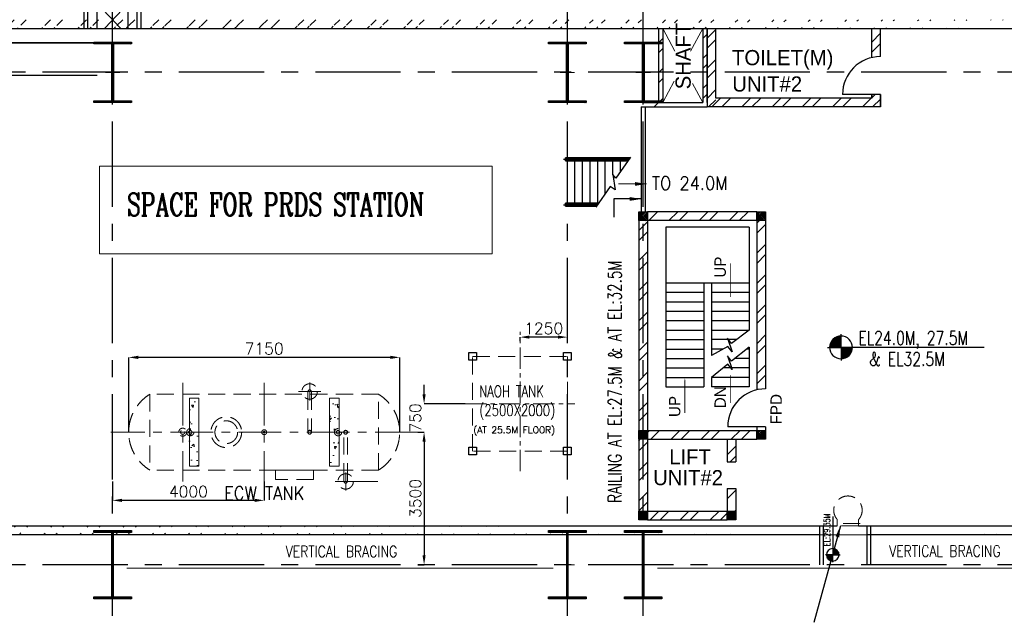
# Model space of a CAD drawing. Header units: inches. Extents: x 0 to 1544102, y -512776 to 23144100.
# Tile 50 of 256: x 135145 to 161124, y -194127 to -178191. Entities that reach past the tile are written whole.
import ezdxf

# ---------------------------------------------------------------- set-up
doc = ezdxf.new("R2010")
doc.units = ezdxf.units.IN
doc.header["$LTSCALE"] = 1800
doc.header["$MEASUREMENT"] = 0
for name, pattern in [('CENTER', [2, 1.25, -0.25, 0.25, -0.25]), ('HIDDEN', [0.375, 0.25, -0.125]), ('HIDDEN2', [0.1875, 0.125, -0.0625])]:
    doc.linetypes.add(name, pattern=pattern)
doc.layers.get('0').update_dxf_attribs({"color": 253, "lineweight": 9})
for name, color, linetype in [('BRACING', 1, 'HIDDEN'), ('COL', 1, 'Continuous'), ('DIM', 4, 'Continuous'), ('GRID', 251, 'CENTER'), ('STAIR', 2, 'Continuous'), ('STEEL', 231, 'Continuous'), ('TEXT', 3, 'Continuous'), ('WALL', 6, 'Continuous')]:
    doc.layers.add(name, color=color, linetype=linetype)
for name, color, linetype, lineweight in [('CEN', 2, 'CENTER', 15), ('CONCRETE', 145, 'Continuous', 15), ('EQUIP', 8, 'HIDDEN', 9)]:
    doc.layers.add(name, color=color, linetype=linetype, lineweight=lineweight)
doc.styles.add('HTX11', font='O8111901')
doc.styles.add('ROMANC', font='ROMANC.SHX')
doc.styles.add('ROMANS', font='romans.shx')
doc.styles.add('ROMANT', font='romant')
doc.styles.get("Standard").update_dxf_attribs({"font": 'arial.ttf'})
doc.dimstyles.new('STANDARD1', dxfattribs={"dimtxt": 300, "dimasz": 250, "dimexe": 0, "dimexo": 0, "dimgap": 80, "dimtad": 1, "dimdec": 0, "dimzin": 0, "dimdsep": 46, "dimtxsty": 'ROMANS', "dimcen": 0, "dimclrd": 4, "dimclre": 4, "dimclrt": 7, "dimadec": 0, "dimazin": 0, "dimtfac": 0.09, "dimtdec": 0, "dimtix": 1, "dimtofl": 0, "dimtmove": 0, "dimatfit": 3, "dimfxl": 1, "dimtolj": 1, "dimtzin": 0, "dimarcsym": 0})
doc.dimstyles.new('USER175', dxfattribs={"dimscale": 175, "dimtxt": 2, "dimasz": 1.75, "dimexe": 0, "dimexo": 0, "dimgap": 0.5, "dimtad": 1, "dimdec": 0, "dimzin": 0, "dimdsep": 46, "dimtxsty": 'ROMANS', "dimcen": 0, "dimclrd": 4, "dimclre": 4, "dimclrt": 4, "dimadec": 0, "dimazin": 0, "dimtfac": 0.09, "dimtdec": 0, "dimtix": 1, "dimtofl": 0, "dimtmove": 0, "dimatfit": 3, "dimfxl": 1, "dimtolj": 1, "dimtzin": 0, "dimarcsym": 0})
pattern_1 = [(45, (-320647.8, -240592.44), (-477.2971, 477.2971), []), (45, (-320329.6, -240592.44), (-477.2971, 477.2971), [])]
pattern_2 = [(45, (-239556.06, -277608.7), (-397.7476, 397.7476), []), (45, (-239290.9, -277608.7), (-397.7476, 397.7476), [])]
pattern_3 = [(45, (-240826.06, -278528.7), (-397.7476, 397.7476), []), (45, (-240560.9, -278528.7), (-397.7476, 397.7476), [])]

# ---------------------------------------------------------------- blocks, each defined once
blk = doc.blocks.new('C-ROW COLUMN')
at = {"layer": 'COL'}
h = blk.add_hatch(dxfattribs=at)
h.set_pattern_fill('ANSI31', color=256, scale=200, style=0)
h.set_pattern_definition([(45, (-1315.907, -6.545), (-17.6776695, 17.6776695), [])])
h.paths.add_polyline_path([(77950, 120865), (76960, 120865), (76960, 120820), (77950, 120820)])
h.paths.add_polyline_path([(77478, 120820), (77433, 120820), (77433, 119310), (77478, 119310)])
h.paths.add_polyline_path([(77950, 119310), (76960, 119310), (76960, 119265), (77950, 119265)])
at = {"layer": 'CEN'}
for p, q in [((77455, 119265), (77455, 120865)), ((77264, 120065), (77647, 120065))]:
    blk.add_line(p, q, dxfattribs=at)
at = {"layer": 'COL'}
for points in [[(76960, 120865), (77950, 120865), (77950, 120820), (76960, 120820)], [(77433, 120820), (77478, 120820), (77478, 119310), (77433, 119310)], [(76960, 119310), (77950, 119310), (77950, 119265), (76960, 119265)]]:
    blk.add_lwpolyline(points, close=True, dxfattribs=at)
blk = doc.blocks.new('B-ROW COLUMN')
at = {"layer": 'COL'}
h = blk.add_hatch(dxfattribs=at)
h.set_pattern_fill('ANSI31', color=256, scale=200, style=0)
h.set_pattern_definition([(45, (155648.048, 63141.767), (-17.67767, 17.67767), [])])
h.paths.add_polyline_path([(171095, 85178), (172085, 85178), (172085, 85128), (171095, 85128)])
h.paths.add_polyline_path([(171574, 86878), (171606, 86878), (171606, 85178), (171574, 85178)])
h.paths.add_polyline_path([(171095, 86928), (172085, 86928), (172085, 86878), (171095, 86878)])
blk.add_line((171590, 85128), (171590, 86928))
at = {"layer": 'CEN'}
for p, q in [((171590, 85128), (171590, 86928)), ((171399, 86028), (171782, 86028))]:
    blk.add_line(p, q, dxfattribs=at)
at = {"layer": 'COL'}
for points in [[(171095, 86928), (172085, 86928), (172085, 86878), (171095, 86878)], [(171574, 86878), (171606, 86878), (171606, 85178), (171574, 85178)], [(171095, 85178), (172085, 85178), (172085, 85128), (171095, 85128)]]:
    blk.add_lwpolyline(points, close=True, dxfattribs=at)
blk = doc.blocks.new('*D27')
at = {"layer": 'DIM', "color": 4, "lineweight": -2, "transparency": 16777216}
for p, q in [((-400, 6532), (-400, 6632)), ((850, 6632), (-150, 6632)), ((1100, 6532), (1100, 6632))]:
    blk.add_line(p, q, dxfattribs=at)
at = {"layer": 'DIM', "color": 4, "transparency": 16777216}
for points in [[(-150, 6674), (-150, 6590), (-400, 6632)], [(850, 6674), (850, 6590), (1100, 6632)]]:
    blk.add_solid(points, dxfattribs=at)
at = {"layer": 'DIM', "color": 4, "transparency": 16777216, "insert": (350, 6862), "char_height": 300, "attachment_point": 5, "style": 'ROMANS'}
blk.add_mtext('\\A1;1500', dxfattribs=at)
blk = doc.blocks.new('ECW TANK')
at = {"layer": 'CONCRETE'}
h = blk.add_hatch(dxfattribs=at)
h.set_pattern_fill('AR-CONC', color=256, scale=100, angle=180, style=0)
h.set_pattern_definition([(310, (-124302.47, 40893.3), (717.2602, 62.7521), [75, -825]), (5, (-124302.5, 40893.3), (-138.7513, -752.192), [60, -660]), (259.5486, (-124242.7, 40898.5), (578.5094, -689.4395), [63.74, -701.142]), (313.8158, (-124302.5, 40693.3), (1067.241, 165.519), [112.5, -1237.5]), (263.3644, (-124213.5, 40707.1), (934.663, -974.118), [95.61, -1051.713]), (8.8158, (-124302.5, 40693.3), (934.662, -974.119), [90, -990]), (339, (-124202.47, 40743.3), (596.907, 402.619), [75, -825]), (34, (-124202.5, 40743.3), (243.3153, -725.15), [60, -660]), (288.5486, (-124152.7, 40776.85), (840.2226, -322.5305), [63.74, -701.142]), (322.5, (-124302.47, 40893.3), (12.15986, -332.89385), [0, -652, 0, -670, 0, -662.5]), (352.5, (-124302.47, 40893.3), (263.0695, -394.4117), [0, -382, 0, -637, 0, -252.5]), (32.5, (-124525.47, 40893.3), (533.82244, 22.55487), [0, -250, 0, -780, 0, -1035]), (42.5, (-124625.47, 40893.3), (583.1862, -100.105), [0, -325, 0, -518, 0, -735])])
h.paths.add_polyline_path([(-1725, -900), (-1975, -900), (-1975, 900), (-1725, 900)])
h = blk.add_hatch(dxfattribs=at)
h.set_pattern_fill('AR-CONC', color=256, scale=100, angle=180, style=0)
h.set_pattern_definition([(230, (124302.47, 40893.3), (-717.2602, 62.7521), [75, -825]), (175, (124302.5, 40893.3), (138.7513, -752.192), [60, -660]), (280.4514, (124242.7, 40898.5), (-578.5094, -689.4395), [63.74, -701.142]), (226.1842, (124302.5, 40693.3), (-1067.241, 165.519), [112.5, -1237.5]), (276.6356, (124213.5, 40707.1), (-934.663, -974.118), [95.61, -1051.713]), (171.1842, (124302.5, 40693.3), (-934.662, -974.119), [90, -990]), (201, (124202.47, 40743.3), (-596.907, 402.619), [75, -825]), (146, (124202.5, 40743.3), (-243.3153, -725.15), [60, -660]), (251.4514, (124152.7, 40776.85), (-840.2226, -322.5305), [63.74, -701.142]), (217.5, (124302.47, 40893.3), (-12.15986, -332.89385), [0, -652, 0, -670, 0, -662.5]), (187.5, (124302.47, 40893.3), (-263.0695, -394.4117), [0, -382, 0, -637, 0, -252.5]), (147.5, (124525.47, 40893.3), (-533.82244, 22.55487), [0, -250, 0, -780, 0, -1035]), (137.5, (124625.47, 40893.3), (-583.1862, -100.105), [0, -325, 0, -518, 0, -735])])
h.paths.add_polyline_path([(1725, -900), (1975, -900), (1975, 900), (1725, 900)])
at = {"layer": 'CEN', "ltscale": 0.5}
for p, q in [((-2150, 1300), (-2150, -1300)), ((0, 1300), (0, -1300)), ((1200, 837), (1200, 1313)), ((902, 1075), (1498, 1075)), ((4050, 0), (-4050, 0)), ((2150, -1538), (2150, -1062)), ((1871, -1300), (3049, -1300))]:
    blk.add_line(p, q, dxfattribs=at)
at = {"layer": 'CONCRETE'}
for points in [[(-1975, 900), (-1725, 900), (-1725, -900), (-1975, -900)], [(1975, 900), (1725, 900), (1725, -900), (1975, -900)]]:
    blk.add_lwpolyline(points, close=True, dxfattribs=at)
at = {"layer": 'EQUIP'}
for p, q in [((1150, 1039), (1154, 1073)), ((1154, 1073), (1165, 1103)), ((1165, 1103), (1179, 1120)), ((1179, 1120), (1181, 1122)), ((1181, 1122), (1200, 1131)), ((1200, 1131), (1219, 1122)), ((1219, 1122), (1221, 1120)), ((1221, 1120), (1235, 1103)), ((1235, 1103), (1246, 1073)), ((1246, 1073), (1250, 1039)), ((3019, 1000), (-3019, 1000)), ((-3019, 1000), (-3019, -1000)), ((1150, 1039), (1150, -1)), ((1250, 1039), (1250, -1)), ((3019, -1000), (3019, 1000)), ((1151, 11), (1150, 4)), ((1150, 4), (1150, -4)), ((1154, 19), (1151, 11)), ((1157, 25), (1154, 19)), ((1162, 32), (1157, 25)), ((1167, 37), (1162, 32)), ((1174, 42), (1167, 37)), ((1181, 46), (1174, 42)), ((1189, 48), (1181, 46)), ((1196, 49), (1189, 48)), ((1204, 49), (1196, 49)), ((1212, 48), (1204, 49)), ((1219, 46), (1212, 48)), ((1226, 42), (1219, 46)), ((1232, 38), (1226, 42)), ((1238, 32), (1232, 38)), ((1243, 26), (1238, 32)), ((1246, 19), (1243, 26)), ((1249, 11), (1246, 19)), ((1250, 3), (1249, 11)), ((1250, -5), (1250, 3)), ((2101, 11), (2100, 3)), ((2100, 3), (2100, -5)), ((2104, 18), (2101, 11)), ((2107, 25), (2104, 18)), ((2112, 31), (2107, 25)), ((2117, 36), (2112, 31)), ((2124, 41), (2117, 36)), ((2131, 45), (2124, 41)), ((2138, 47), (2131, 45)), ((2146, 49), (2138, 47)), ((2154, 48), (2146, 49)), ((2162, 47), (2154, 48)), ((2169, 45), (2162, 47)), ((2176, 41), (2169, 45)), ((2182, 37), (2176, 41)), ((2188, 31), (2182, 37)), ((2193, 25), (2188, 31)), ((2196, 18), (2193, 25)), ((2199, 10), (2196, 18)), ((2200, 2), (2199, 10)), ((2200, -6), (2200, 2)), ((1150, -4), (1151, -12)), ((1151, -12), (1154, -20)), ((1154, -20), (1157, -27)), ((1157, -27), (1162, -33)), ((1162, -33), (1168, -39)), ((1168, -39), (1174, -43)), ((1174, -43), (1181, -47)), ((1181, -47), (1188, -49)), ((1188, -49), (1196, -50)), ((1196, -50), (1204, -50)), ((1204, -50), (1212, -49)), ((1212, -49), (1219, -47)), ((1219, -47), (1226, -43)), ((1226, -43), (1233, -38)), ((1233, -38), (1238, -33)), ((1238, -33), (1243, -27)), ((1243, -27), (1246, -20)), ((1246, -20), (1249, -13)), ((1249, -13), (1250, -5)), ((2100, -1266), (2100, -1)), ((2100, -5), (2101, -13)), ((2101, -13), (2104, -20)), ((2104, -20), (2107, -28)), ((2107, -28), (2112, -34)), ((2112, -34), (2118, -40)), ((2118, -40), (2124, -44)), ((2124, -44), (2131, -48)), ((2131, -48), (2138, -50)), ((2138, -50), (2146, -51)), ((2146, -51), (2154, -51)), ((2154, -51), (2161, -50)), ((2161, -50), (2169, -48)), ((2169, -48), (2176, -44)), ((2176, -44), (2183, -39)), ((2183, -39), (2188, -34)), ((2188, -34), (2193, -27)), ((2193, -27), (2196, -20)), ((2196, -20), (2199, -13)), ((2199, -13), (2200, -6)), ((2200, -1266), (2200, -1)), ((3019, -1000), (-3019, -1000)), ((2104, -1300), (2100, -1266)), ((2200, -1266), (2196, -1300)), ((2115, -1329), (2104, -1300)), ((2129, -1347), (2115, -1329)), ((2131, -1349), (2129, -1347)), ((2150, -1358), (2131, -1349)), ((2169, -1349), (2150, -1358)), ((2171, -1347), (2169, -1349)), ((2185, -1329), (2171, -1347)), ((2196, -1300), (2185, -1329))]:
    blk.add_line(p, q, dxfattribs=at)
blk.add_lwpolyline([(300, -1250), (300, -1000), (1300, -1000), (1300, -1250)], close=True, dxfattribs=at)
for centre, radius in [((1200, 1075), 203), ((-1000, 0), 406), ((-1000, 0), 300), ((-1950, 0), 95), ((-1950, 0), 45), ((0, 0), 65), ((0, 0), 24), ((1950, 0), 95), ((1950, 0), 45), ((2150, -1300), 203)]:
    blk.add_circle(centre, radius, dxfattribs=at)
at = {"layer": 'EQUIP', "linetype": 'HIDDEN2'}
for radius in [105, 57]:
    blk.add_circle((-2150, 0), radius, dxfattribs=at)
at = {"layer": 'EQUIP'}
for centre, start, end in [((-2398, 0), 121.8519, 238.1481), ((2398, 0), 301.8519, 58.1481)]:
    blk.add_arc(centre, 1177, start, end, dxfattribs=at)
at = {"layer": 'TEXT', "style": 'ROMANT', "width": 0.9}
blk.add_text('ECW TANK', height=350, dxfattribs=at).set_placement((-1060, -1785))
blk = doc.blocks.new('*D296')
at = {"layer": 'DIM', "color": 4, "lineweight": -2, "transparency": 16777216}
for p, q in [((145646, -189081), (145815, -189081)), ((145815, -189331), (145815, -192331)), ((145646, -192581), (145815, -192581))]:
    blk.add_line(p, q, dxfattribs=at)
at = {"layer": 'DIM', "color": 4, "transparency": 16777216}
for points in [[(145773, -189331), (145856, -189331), (145815, -189081)], [(145773, -192331), (145856, -192331), (145815, -192581)]]:
    blk.add_solid(points, dxfattribs=at)
at = {"layer": 'DIM', "color": 7, "transparency": 16777216, "insert": (145585, -190831), "char_height": 300, "attachment_point": 5, "rotation": 90, "style": 'ROMANS'}
blk.add_mtext('\\A1;3500', dxfattribs=at)
blk = doc.blocks.new('*D297')
at = {"layer": 'DIM', "color": 4, "lineweight": -2, "transparency": 16777216}
for p, q in [((137596, -190381), (137596, -190881)), ((141596, -190381), (141596, -190881)), ((141346, -190881), (137846, -190881))]:
    blk.add_line(p, q, dxfattribs=at)
at = {"layer": 'DIM', "color": 4, "transparency": 16777216}
for points in [[(137846, -190839), (137846, -190923), (137596, -190881)], [(141346, -190839), (141346, -190923), (141596, -190881)]]:
    blk.add_solid(points, dxfattribs=at)
at = {"layer": 'DIM', "color": 7, "transparency": 16777216, "insert": (139596, -190651), "char_height": 300, "attachment_point": 5, "style": 'ROMANS'}
blk.add_mtext('\\A1;4000', dxfattribs=at)
blk = doc.blocks.new('*D298')
at = {"layer": 'DIM', "color": 4, "lineweight": -2, "transparency": 16777216}
for p, q in [((148346, -186681), (148346, -186572)), ((149346, -186572), (148596, -186572)), ((149596, -186681), (149596, -186572))]:
    blk.add_line(p, q, dxfattribs=at)
at = {"layer": 'DIM', "color": 4, "transparency": 16777216}
for points in [[(148596, -186530), (148596, -186613), (148346, -186572)], [(149346, -186530), (149346, -186613), (149596, -186572)]]:
    blk.add_solid(points, dxfattribs=at)
at = {"layer": 'DIM', "color": 7, "transparency": 16777216, "insert": (148971, -186342), "char_height": 300, "attachment_point": 5, "style": 'ROMANS'}
blk.add_mtext('\\A1;1250', dxfattribs=at)
blk = doc.blocks.new('*D508')
at = {"layer": 'DIM', "color": 4, "lineweight": -2, "transparency": 16777216}
for p, q in [((145815, -188081), (145815, -187831)), ((146896, -188331), (145815, -188331)), ((145646, -189081), (145815, -189081)), ((145815, -189331), (145815, -189581))]:
    blk.add_line(p, q, dxfattribs=at)
at = {"layer": 'DIM', "color": 4, "transparency": 16777216}
for points in [[(145773, -188081), (145856, -188081), (145815, -188331)], [(145773, -189331), (145856, -189331), (145815, -189081)]]:
    blk.add_solid(points, dxfattribs=at)
at = {"layer": 'DIM', "color": 7, "transparency": 16777216, "insert": (145585, -188706), "char_height": 300, "attachment_point": 5, "rotation": 90, "style": 'ROMANS'}
blk.add_mtext('\\A1;750', dxfattribs=at)
blk = doc.blocks.new('*D303')
at = {"layer": 'DIM', "color": 4, "lineweight": -2, "transparency": 16777216}
for p, q in [((138021, -189081), (138021, -187106)), ((144921, -187106), (138271, -187106)), ((145171, -189081), (145171, -187106))]:
    blk.add_line(p, q, dxfattribs=at)
at = {"layer": 'DIM', "color": 4, "transparency": 16777216}
for points in [[(138271, -187064), (138271, -187148), (138021, -187106)], [(144921, -187064), (144921, -187148), (145171, -187106)]]:
    blk.add_solid(points, dxfattribs=at)
at = {"layer": 'DIM', "color": 7, "transparency": 16777216, "insert": (141596, -186876), "char_height": 300, "attachment_point": 5, "style": 'ROMANS'}
blk.add_mtext('\\A1;7150', dxfattribs=at)
blk = doc.blocks.new('*X13')
at = {"color": 0}
for p, q in [((36154, 29375), (36330, 29375)), ((36183, 29400), (36330, 29400)), ((36226, 29425), (36330, 29425)), ((36080, 29200), (36330, 29200)), ((36081, 29225), (36330, 29225)), ((36085, 29250), (36330, 29250)), ((36092, 29275), (36330, 29275)), ((36102, 29300), (36330, 29300)), ((36115, 29325), (36330, 29325)), ((36132, 29350), (36330, 29350))]:
    blk.add_line(p, q, dxfattribs=at)
blk = doc.blocks.new('LL')
for p, q in [((-1136, 0), (-711, 0)), ((-711, 0), (-711, 423)), ((1493, 0), (-711, 0)), ((-711, 0), (-711, -418))]:
    blk.add_line(p, q)
for start, end in [(90, 180), (180, 270), (0, 90), (270, 0)]:
    blk.add_arc((-711, 0), 360, start, end)
at = {"xscale": 1.439999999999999, "yscale": 1.439999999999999, "zscale": 1.439999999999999}
blk.add_blockref('*X13', (-53026, -42044), dxfattribs=at)
at = {"xscale": 1.439999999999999, "yscale": 1.439999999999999, "zscale": 1.439999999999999, "rotation": 180}
blk.add_blockref('*X13', (51604, 42044), dxfattribs=at)
at = {"flags": 4}
blk.add_attdef('LEVEL', (-222, 154), '', height=432, dxfattribs=at)
blk = doc.blocks.new('STAIR FOR 24.0M FLOOR')
at = {"layer": 'STAIR'}
for p, q in [((-106, 612), (1626, 612)), ((-106, -588), (797, -588))]:
    blk.add_line(p, q, dxfattribs=at)
for points in [[(0, 573), (-50, 573), (-50, 648)], [(-50, 648), (0, 648)], [(-50, 648), (-50, 573)], [(1652, 649), (-49, 649)], [(-49, 648), (-49, 649)], [(-49, 573), (-49, 572)], [(-49, 572), (1598, 572)], [(45, 648), (0, 648), (0, 573)], [(0, 573), (45, 573)], [(0, -573), (0, 573)], [(47, 573), (20, 584), (9, 611), (20, 638), (47, 649)], [(77, 630), (74, 638), (47, 649)], [(77, 592), (74, 584), (47, 573)], [(74, 636), (74, 648), (48, 648)], [(48, 573), (74, 573), (74, 586)], [(66, 592), (54, 597), (52, 611), (54, 624), (66, 630)], [(66, 630), (833, 630)], [(66, 592), (833, 592)], [(93, 648), (74, 648)], [(93, 573), (74, 573)], [(93, 648), (817, 648)], [(817, 573), (93, 573)], [(200, -573), (200, 573)], [(400, -573), (400, 573)], [(600, -573), (600, 573)], [(1663, 665), (1282, 115), (1197, 206), (1262, -197), (1130, -105), (750, -656)], [(800, -551), (800, 573)], [(862, 648), (817, 648), (817, 630)], [(817, 592), (817, 573)], [(817, 573), (862, 573)], [(863, 573), (836, 584), (825, 611), (836, 638), (863, 649)], [(893, 630), (890, 638), (863, 649)], [(893, 592), (890, 584), (863, 573)], [(891, 636), (891, 648), (865, 648)], [(865, 573), (891, 573), (891, 586)], [(882, 592), (871, 597), (869, 611), (871, 624), (882, 630)], [(882, 630), (1638, 630)], [(882, 592), (1612, 592)], [(909, 648), (891, 648)], [(909, 573), (891, 573)], [(909, 648), (1651, 648)], [(1599, 573), (909, 573)], [(1000, -294), (1000, 573)], [(1200, 202), (1200, 573)], [(1400, 285), (1400, 573)], [(0, -627), (-50, -627), (-50, -552)], [(-50, -552), (0, -552)], [(-50, -552), (-50, -627)], [(823, -551), (-49, -551)], [(-49, -552), (-49, -551)], [(-49, -627), (-49, -628)], [(-49, -628), (769, -628)], [(45, -552), (0, -552), (0, -627)], [(0, -627), (45, -627)], [(47, -627), (20, -616), (9, -589), (20, -562), (47, -551)], [(77, -570), (74, -562), (47, -551)], [(77, -608), (74, -616), (47, -627)], [(74, -564), (74, -552), (48, -552)], [(48, -627), (74, -627), (74, -614)], [(66, -608), (54, -603), (52, -589), (54, -576), (66, -570)], [(66, -570), (809, -570)], [(66, -608), (783, -608)], [(93, -552), (74, -552)], [(93, -627), (74, -627)], [(93, -552), (822, -552)], [(770, -627), (93, -627)]]:
    blk.add_lwpolyline(points, dxfattribs=at)
at = {"layer": 'TEXT', "color": 3, "style": 'ROMANS', "width": 0.9}
blk.add_text('TO 24.0M', height=350, dxfattribs=at).set_placement((2228, -196, -1000))
at = {"layer": 'DIM'}
blk.add_leader([(2086, -39), (1346, -39)], dimstyle='USER175', override={"dimgap": 0.5, "dimtad": 0}, dxfattribs=at)
blk = doc.blocks.new('BOILER INTERCONNECTION PLATFORM-RHS')
at = {"layer": 'STEEL'}
h = blk.add_hatch(dxfattribs=at)
h.set_pattern_fill('ANSI37', color=256, scale=1000, style=0)
h.set_pattern_definition([(45, (-55893.15, -117065.99), (-88.38835, 88.38835), []), (135, (-55893.15, -117065.99), (-88.38835, -88.38835), [])])
h.paths.add_polyline_path([(-67.8, 3247), (767.8, 3247), (767.8, 1863.1), (-67.8, 1863.1)])
for p, q in [((-400, -674.9), (-400, 9165.1)), ((-300, -674.9), (-300, 9165.1)), ((1000, -674.9), (1000, 9165.1)), ((1100, -674.9), (1100, 9165.1)), ((-60, -557.4), (-60, 327.6)), ((-60, 327.6), (350, -119.4)), ((760, 327.6), (350, -119.4)), ((760, -557.4), (760, 327.6)), ((-60, -672.4), (-60, -19.7)), ((-60, -19.7), (555, -672.4)), ((760, -19.7), (145, -672.4)), ((760, -672.4), (760, -19.7))]:
    blk.add_line(p, q, dxfattribs=at)
for centre in [(-349.8, 8839.3), (1050.2, 8839.3), (1050.2, 8839.3), (-349.8, 8339.3), (1050.2, 8339.3), (-350, 7839.3), (1050, 7839.3), (-350, 7339.3), (1050, 7339.3), (-350, 6839.3), (1050, 6839.3), (-350, 6339.3), (1050, 6339.3), (-350, 5839.3), (1050, 5839.3), (-350, 5339.3), (1050, 5339.3), (-350, 4839.3), (1050, 4839.3), (-350, 4339.3), (1050, 4339.3), (-350, 3839.3), (1050, 3839.3), (-350, 3339.3), (1050, 3339.3), (-350, 2839.3), (1050, 2839.3), (-350, 2339.3), (1050, 2339.3), (-350, 1839.3), (1050, 1839.3), (-350, 1339.3), (1050, 1339.3), (-350, 839.3), (1050, 839.3), (-350, 339.3), (1050, 339.3), (-350, -160.7), (1050, -160.7)]:
    blk.add_circle(centre, 50, dxfattribs=at)
at = {"layer": 'TEXT', "color": 3, "char_height": 375, "attachment_point": 4, "rotation": 90, "style": 'ROMANS'}
for s, insert in [('BOILER INTERCONNECTING', (-1357.4, 118.1)), ('PLATFORM AT 17.0M', (-799.6, 118.1))]:
    blk.add_mtext(s, dxfattribs=dict(at, insert=insert))
at = {"layer": 'DIM'}
dim = blk.add_linear_dim(base=(-400, 6632), p1=(1100, 6532), p2=(-400, 6532), dimstyle='STANDARD1', dxfattribs=at)
dim.commit()
dim.dimension.update_dxf_attribs({"geometry": '*D27', "text_midpoint": (350, 6862)})

msp = doc.modelspace()

# ---------------------------------------------------------------- hatches: boundary and pattern name
h = msp.add_hatch()
h.set_pattern_fill('ANSI32', color=256, scale=1800, style=0)
h.set_pattern_definition([(45, (-320647.8, -239592.44), (-477.2971, 477.2971), []), (45, (-320329.6, -239592.44), (-477.2971, 477.2971), [])])
edge = h.paths.add_edge_path()
edge.add_line((85945.97, -178191.1), (131645.97, -178191.1))
edge.add_line((85945.97, -178421.1), (131645.97, -178421.1))
edge.add_line((132755.97, -178191.1), (162695.97, -178191.1))
edge.add_line((132755.97, -178421.1), (162695.97, -178421.1))
h = msp.add_hatch()
h.set_pattern_fill('ANSI32', color=256, scale=1800, style=0)
h.set_pattern_definition(pattern_1)
edge = h.paths.add_edge_path()
edge.add_line((33279.99, -191551.1), (156717.49, -191551.1))
edge.add_line((33495.97, -191781.1), (156245.97, -191781.1))
h = msp.add_hatch()
h.set_pattern_fill('ANSI32', color=256, scale=1800, style=0)
h.set_pattern_definition(pattern_1)
edge = h.paths.add_edge_path()
edge.add_line((157279.99, -191551.1), (272605.97, -191551.1))
edge.add_line((157495.97, -191781.1), (272835.97, -191781.1))
at = {"layer": 'COL'}
h = msp.add_hatch(dxfattribs=at)
h.set_pattern_fill('ANSI31', color=1, scale=250, angle=180, style=0)
h.set_pattern_definition([(225, (148130.967, -188616.096), (22.09709, -22.09709), [])])
h.paths.add_polyline_path([(151710.97, -183496.1), (151710.97, -183266.1), (151480.97, -183266.1), (151480.97, -183496.1)])
h = msp.add_hatch(dxfattribs=at)
h.set_pattern_fill('ANSI31', color=1, scale=250, angle=180, style=0)
h.set_pattern_definition([(225, (148130.967, -188616.096), (22.09709, -22.09709), [])])
h.paths.add_polyline_path([(151710.97, -183496.1), (151710.97, -183266.1), (151480.97, -183266.1), (151480.97, -183496.1)])
h = msp.add_hatch(dxfattribs=at)
h.set_pattern_fill('ANSI31', color=1, scale=250, angle=180, style=0)
h.set_pattern_definition([(225, (151245.967, -188616.096), (22.09709, -22.09709), [])])
h.paths.add_polyline_path([(154825.97, -183496.1), (154825.97, -183266.1), (154595.97, -183266.1), (154595.97, -183496.1)])
h = msp.add_hatch(dxfattribs=at)
h.set_pattern_fill('ANSI31', color=1, scale=250, angle=180, style=0)
h.set_pattern_definition([(225, (151245.967, -188616.096), (22.09709, -22.09709), [])])
h.paths.add_polyline_path([(154825.97, -183496.1), (154825.97, -183266.1), (154595.97, -183266.1), (154595.97, -183496.1)])
h = msp.add_hatch(dxfattribs=at)
h.set_pattern_fill('ANSI31', color=1, scale=250, angle=180, style=0)
h.set_pattern_definition([(225, (148130.967, -194386.096), (22.09709, -22.09709), [])])
h.paths.add_polyline_path([(151710.97, -189266.1), (151710.97, -189036.1), (151480.97, -189036.1), (151480.97, -189266.1)])
h = msp.add_hatch(dxfattribs=at)
h.set_pattern_fill('ANSI31', color=1, scale=250, angle=180, style=0)
h.set_pattern_definition([(225, (151245.967, -194386.096), (22.09709, -22.09709), [])])
h.paths.add_polyline_path([(154825.97, -189266.1), (154825.97, -189036.1), (154595.97, -189036.1), (154595.97, -189266.1)])
h = msp.add_hatch(dxfattribs=at)
h.set_pattern_fill('ANSI31', color=1, scale=250, angle=180, style=0)
h.set_pattern_definition([(225, (148130.967, -196516.096), (22.09709, -22.09709), [])])
h.paths.add_polyline_path([(151710.97, -191396.1), (151710.97, -191166.1), (151480.97, -191166.1), (151480.97, -191396.1)])
h = msp.add_hatch(dxfattribs=at)
h.set_pattern_fill('ANSI31', color=1, scale=250, angle=180, style=0)
h.set_pattern_definition([(225, (150460.967, -196516.096), (22.09709, -22.09709), [])])
h.paths.add_polyline_path([(154040.97, -191396.1), (154040.97, -191166.1), (153810.97, -191166.1), (153810.97, -191396.1)])
at = {"layer": 'WALL', "linetype": 'Continuous'}
h = msp.add_hatch(dxfattribs=at)
h.set_pattern_fill('ANSI32', color=9, scale=1500, angle=360, style=0)
h.set_pattern_definition(pattern_2)
h.paths.add_polyline_path([(152110.97, -179581.1), (151995.97, -179581.1), (151995.97, -180381.1), (151595.97, -180381.1), (151595.97, -180496.1), (152110.97, -180496.1)])
h.paths.add_polyline_path([(152110.97, -178421.1), (151995.97, -178421.1), (151995.97, -179581.1), (152110.97, -179581.1)])
h.paths.add_polyline_path([(151480.97, -180381.1), (151480.97, -180496.1), (151595.97, -180496.1), (151595.97, -180381.1)])
h = msp.add_hatch(dxfattribs=at)
h.set_pattern_fill('ANSI32', color=9, scale=1500, angle=360, style=0)
h.set_pattern_definition(pattern_2)
h.paths.add_polyline_path([(153285.97, -179581.1), (153170.97, -179581.1), (153170.97, -180381.1), (153285.97, -180381.1)])
h.paths.add_polyline_path([(153285.97, -178421.1), (153170.97, -178421.1), (153170.97, -179581.1), (153285.97, -179581.1)])
h = msp.add_hatch(dxfattribs=at)
h.set_pattern_fill('ANSI32', color=9, scale=1500, angle=360, style=0)
h.set_pattern_definition([(45, (-364871.06, -277608.7), (-397.74756, 397.74756), []), (45, (-364605.9, -277608.7), (-397.74756, 397.74756), [])])
h.paths.add_polyline_path([(153515.97, -178421.1), (153285.97, -178421.1), (153285.97, -179581.1), (153515.97, -179581.1)])
h.paths.add_polyline_path([(153515.97, -179581.1), (153285.97, -179581.1), (153285.97, -180496.1), (153515.97, -180496.1)])
h = msp.add_hatch(dxfattribs=at)
h.set_pattern_fill('ANSI32', color=9, scale=1500, angle=360, style=0)
h.set_pattern_definition([(45, (-320511.8, -222578.6), (-397.74756, 397.74756), []), (45, (-320246.65, -222578.6), (-397.74756, 397.74756), [])])
edge = h.paths.add_edge_path()
edge.add_line((157855.97, -180816.1), (157625.97, -180816.1))
edge.add_line((157625.97, -180816.1), (157625.97, -180842.91))
edge.add_arc((157855.97, -181816.1), 1000, 90, 103.297072, ccw=False)
edge = h.paths.add_edge_path()
edge.add_arc((157855.97, -180166.1), 1000, 90, 103.297072)
edge.add_line((157625.97, -179192.91), (157625.97, -178421.1))
edge.add_line((157625.97, -178421.1), (157855.97, -178421.1))
edge.add_line((157855.97, -178421.1), (157855.97, -179166.1))
h = msp.add_hatch(dxfattribs=at)
h.set_pattern_fill('ANSI32', color=9, scale=1500, angle=360, style=0)
h.set_pattern_definition([(45, (-363556.06, -273458.7), (-397.74756, 397.74756), []), (45, (-363290.9, -273458.7), (-397.74756, 397.74756), [])])
h.paths.add_polyline_path([(153285.97, -180266.1), (153285.97, -180496.1), (157855.97, -180496.1), (157855.97, -180166.1), (157625.97, -180166.1), (157625.97, -180266.1)])
h = msp.add_hatch(dxfattribs=at)
h.set_pattern_fill('ANSI32', color=9, scale=1500, angle=360, style=0)
h.set_pattern_definition([(45, (-239556.06, -278608.7), (-397.7476, 397.7476), []), (45, (-239290.9, -278608.7), (-397.7476, 397.7476), [])])
h.paths.add_polyline_path([(154595.97, -183266.1), (151710.97, -183266.1), (151710.97, -183496.1), (154595.97, -183496.1)])
h = msp.add_hatch(dxfattribs=at)
h.set_pattern_fill('ANSI32', color=9, scale=1500, angle=360, style=0)
h.set_pattern_definition([(45, (-364156.06, -278573.7), (-397.74756, 397.74756), []), (45, (-363890.9, -278573.7), (-397.74756, 397.74756), [])])
h.paths.add_polyline_path([(151480.97, -189036.1), (151710.97, -189036.1), (151710.97, -183496.1), (151480.97, -183496.1)])
h = msp.add_hatch(dxfattribs=at)
h.set_pattern_fill('ANSI32', color=9, scale=1500, angle=360, style=0)
h.set_pattern_definition([(45, (147864.2, -189499.7), (-397.748, 397.748), []), (45, (148129.34, -189499.7), (-397.748, 397.748), [])])
edge = h.paths.add_edge_path()
edge.add_arc((154825.98, -189166.1), 1141.75, 90.000446, 101.621923, ccw=False)
edge.add_line((154825.97, -188024.35), (154825.97, -183496.1))
edge.add_line((154825.97, -183496.1), (154595.97, -183496.1))
edge.add_line((154595.97, -183496.1), (154595.97, -188047.76))
h = msp.add_hatch(dxfattribs=at)
h.set_pattern_fill('ANSI32', color=9, scale=1500, angle=360, style=0)
h.set_pattern_definition([(45, (148349.2, -189269.7), (-397.75, 397.75), []), (45, (148614.34, -189269.7), (-397.75, 397.75), [])])
h.paths.add_polyline_path([(154595.97, -189036.1), (151710.97, -189036.1), (151710.97, -189266.1), (154595.97, -189266.1)])
h = msp.add_hatch(dxfattribs=at)
h.set_pattern_fill('ANSI32', color=9, scale=1500, angle=360, style=0)
h.set_pattern_definition(pattern_3)
h.paths.add_polyline_path([(151710.97, -189266.1), (151480.97, -189266.1), (151480.97, -191266.1), (151710.97, -191266.1)])
h = msp.add_hatch(dxfattribs=at)
h.set_pattern_fill('ANSI32', color=9, scale=1500, angle=360, style=0)
h.set_pattern_definition([(45, (137367.2, -282493.7), (-397.7476, 397.7476), []), (45, (137632.4, -282493.7), (-397.7476, 397.7476), [])])
h.paths.add_polyline_path([(154040.97, -189266.1), (153810.97, -189266.1), (153810.97, -189866.1), (154040.97, -189866.1)])
h = msp.add_hatch(dxfattribs=at)
h.set_pattern_fill('ANSI32', color=9, scale=1500, angle=360, style=0)
h.set_pattern_definition([(45, (137367.2, -281793.7), (-397.7476, 397.7476), []), (45, (137632.4, -281793.7), (-397.7476, 397.7476), [])])
h.paths.add_polyline_path([(154040.97, -190566.1), (153810.97, -190566.1), (153810.97, -191166.1), (154040.97, -191166.1)])
h = msp.add_hatch(dxfattribs=at)
h.set_pattern_fill('ANSI32', color=9, scale=1500, angle=360, style=0)
h.set_pattern_definition(pattern_3)
h.paths.add_polyline_path([(153910.97, -191396.1), (153910.97, -191166.1), (151710.97, -191166.1), (151710.97, -191396.1)])

# ---------------------------------------------------------------- linework, layer by layer
msp.add_lwpolyline([(137249.73, -182054.97), (147607.98, -182054.97), (147607.98, -184372.01), (137249.73, -184372.01)], close=True)
at = {"layer": 'BRACING'}
for points, const_width in [([(127495.97, -178803.6), (137195.97, -178803.6)], 40), ([(127495.97, -179658.6), (137195.97, -179658.6)], 40), ([(137965.97, -191793.6), (149225.97, -191793.6)], 25), ([(151965.97, -191793.6), (161725.97, -191793.6)], 25), ([(137965.97, -192668.6), (149225.97, -192668.6)], 25), ([(151965.97, -192668.6), (161725.97, -192668.6)], 25)]:
    msp.add_lwpolyline(points, dxfattribs=dict(at, const_width=const_width))
at = {"layer": 'CEN'}
for p, q in [((152435.07, -179020.39), (152110.97, -178421.1)), ((153170.97, -178421.1), (152846.52, -179021.01)), ((152416.78, -179815.64), (152110.97, -180381.1)), ((153170.97, -180381.1), (152897.18, -179874.84))]:
    msp.add_line(p, q, dxfattribs=at)
at = {"layer": 'CEN', "ltscale": 0.25}
for p, q in [((148345.97, -190109.84), (148345.97, -186430.46)), ((146895.97, -188331.1), (149795.97, -188331.1))]:
    msp.add_line(p, q, dxfattribs=at)
at = {"layer": 'COL'}
for points in [[(151480.97, -183266.1), (151710.97, -183266.1), (151710.97, -183496.1), (151480.97, -183496.1)], [(151480.97, -183266.1), (151710.97, -183266.1), (151710.97, -183496.1), (151480.97, -183496.1)], [(154595.97, -183266.1), (154825.97, -183266.1), (154825.97, -183496.1), (154595.97, -183496.1)], [(154595.97, -183266.1), (154825.97, -183266.1), (154825.97, -183496.1), (154595.97, -183496.1)], [(146995.97, -186981.1), (147195.97, -186981.1), (147195.97, -187181.1), (146995.97, -187181.1)], [(149495.97, -186981.1), (149695.97, -186981.1), (149695.97, -187181.1), (149495.97, -187181.1)], [(151480.97, -189036.1), (151710.97, -189036.1), (151710.97, -189266.1), (151480.97, -189266.1)], [(154595.97, -189036.1), (154825.97, -189036.1), (154825.97, -189266.1), (154595.97, -189266.1)], [(146995.97, -189481.1), (147195.97, -189481.1), (147195.97, -189681.1), (146995.97, -189681.1)], [(149495.97, -189481.1), (149695.97, -189481.1), (149695.97, -189681.1), (149495.97, -189681.1)], [(151480.97, -191166.1), (151710.97, -191166.1), (151710.97, -191396.1), (151480.97, -191396.1)], [(153810.97, -191166.1), (154040.97, -191166.1), (154040.97, -191396.1), (153810.97, -191396.1)]]:
    msp.add_lwpolyline(points, close=True, dxfattribs=at)
at = {"layer": 'EQUIP'}
for p, q in [((156717.49, -191388.33), (156717.49, -191551.1)), ((157279.99, -191551.1), (157279.99, -191388.33)), ((157323.05, -191492.22), (156682.26, -191492.22)), ((157279.99, -191551.1), (156717.49, -191551.1))]:
    msp.add_line(p, q, dxfattribs=at)
msp.add_lwpolyline([(147095.97, -187081.1), (149595.97, -187081.1), (149595.97, -189581.1), (147095.97, -189581.1)], close=True, dxfattribs=at)
msp.add_arc((156998.74, -191140.29), 375, 318.590378, 221.409622, dxfattribs=at)
at = {"layer": 'GRID'}
for p, q in [((151595.97, -204730.69), (151595.97, -165081.1)), ((137595.97, -204730.69), (137595.97, -176081.1)), ((149595.97, -204730.69), (149595.97, -176081.1)), ((149595.97, -204730.69), (149595.97, -176081.1)), ((278395.97, -179581.1), (19295.97, -179581.1)), ((278395.97, -192581.1), (19295.97, -192581.1))]:
    msp.add_line(p, q, dxfattribs=at)
at = {"layer": 'STAIR', "linetype": 'Continuous'}
for p, q in [((152195.97, -183666.1), (152195.97, -187886.1)), ((154395.97, -183666.1), (152195.97, -183666.1)), ((154395.97, -183666.1), (154395.97, -186386.1)), ((152195.95, -185136.1), (153195.97, -185136.1)), ((153195.97, -185136.1), (153195.97, -187886.1)), ((153195.97, -185136.1), (153395.97, -185136.1)), ((153395.97, -185136.1), (154395.97, -185136.1)), ((153395.97, -185136.1), (153395.97, -187060.25)), ((152195.95, -185386.1), (153195.97, -185386.1)), ((153395.97, -185386.1), (154395.97, -185386.1)), ((152195.95, -185636.1), (153195.97, -185636.1)), ((153395.97, -185636.1), (154395.97, -185636.1)), ((152195.95, -185886.1), (153195.97, -185886.1)), ((153395.97, -185886.1), (154395.97, -185886.1)), ((152195.95, -186136.1), (153195.97, -186136.1)), ((153395.97, -186136.1), (154395.97, -186136.1)), ((152195.95, -186386.1), (153195.97, -186386.1)), ((153395.97, -186386.1), (154395.97, -186386.1)), ((152195.95, -186636.1), (153195.97, -186636.1)), ((154067.82, -186636.1), (153395.97, -186636.1)), ((152195.95, -186886.1), (153195.97, -186886.1)), ((153709.77, -186886.1), (153395.97, -186886.1)), ((154395.97, -186886.1), (154335.24, -186886.1)), ((154395.97, -186838.18), (154395.97, -187886.1)), ((152195.95, -187136.1), (153195.97, -187136.1)), ((154395.97, -187136.1), (154018.46, -187136.1)), ((152195.95, -187386.1), (153195.97, -187386.1)), ((154395.97, -187386.1), (153704.91, -187386.1)), ((152195.95, -187636.1), (153195.97, -187636.1)), ((154395.97, -187636.1), (153395.97, -187636.1)), ((153395.97, -187636.1), (153395.97, -187886.1)), ((152195.95, -187886.1), (153195.97, -187886.1)), ((154395.97, -187886.1), (153395.97, -187886.1))]:
    msp.add_line(p, q, dxfattribs=at)
at = {"layer": 'STAIR', "linetype": 'Continuous', "flags": 128}
for points in [[(153895.97, -185534.11, 0, 150, 0), (153895.97, -185179.42, 25, 25, 0), (153895.97, -184620.78, 25, 25, 0)], [(153895.97, -187556.45, 0, 150, 0), (153895.97, -187911.15, 25, 25, 0), (153895.97, -188308.02, 25, 25, 0)], [(152695.96, -187662.5, 0, 150, 0), (152695.96, -188017.19, 25, 25, 0), (152695.96, -188575.83, 25, 25, 0)]]:
    msp.add_lwpolyline(points, format="xyseb", dxfattribs=at)
for points in [[(154395.97, -186386.1), (153928.2, -186742.47), (153817.51, -186602.21), (153943.22, -186958.23), (153832.53, -186817.97), (153395.97, -187060.25)], [(154395.97, -186838.18), (153928.2, -187207.33), (153817.51, -187067.07), (153943.22, -187423.08), (153832.53, -187282.82), (153395.97, -187636.1)]]:
    msp.add_lwpolyline(points, dxfattribs=at)
at = {"layer": 'STEEL'}
for p, q in [((151545.97, -180496.1), (151545.97, -183266.1)), ((151645.97, -180496.1), (151645.97, -183266.1)), ((156245.97, -191551.1), (156245.97, -192581.1)), ((156345.97, -191551.1), (156345.97, -192581.1)), ((157495.97, -191551.1), (157495.97, -192581.1)), ((157595.97, -191551.1), (157595.97, -192581.1))]:
    msp.add_line(p, q, dxfattribs=at)
at = {"layer": 'TEXT', "flags": 128}
for points in [[(156816.14, -186842.6), (156816.14, -186490.28)], [(156522.86, -186779.6), (156816.14, -186779.6)], [(156530.9, -186749.6), (156816.14, -186749.6)], [(156542.54, -186719.6), (156816.14, -186719.6)], [(156558.02, -186689.6), (156816.14, -186689.6)], [(156578.42, -186659.6), (156816.14, -186659.6)], [(156604.82, -186629.6), (156816.14, -186629.6)], [(156640.1, -186599.6), (156816.14, -186599.6)], [(156691.58, -186569.6), (156816.14, -186569.6)], [(156462.26, -186842.6), (156816.14, -186842.6)], [(156516.14, -186839.6), (156816.14, -186839.6)], [(156517.94, -186809.6), (156816.14, -186809.6)], [(160591.48, -186842.6), (156816.14, -186842.6)], [(156816.14, -186842.6), (156816.14, -187190.96)], [(157116.14, -186845.48), (156816.14, -186845.48)], [(157114.34, -186875.48), (156816.14, -186875.48)], [(157109.54, -186905.48), (156816.14, -186905.48)], [(157101.38, -186935.48), (156816.14, -186935.48)], [(157089.86, -186965.48), (156816.14, -186965.48)], [(157074.26, -186995.48), (156816.14, -186995.48)], [(157053.98, -187025.48), (156816.14, -187025.48)], [(157027.46, -187055.48), (156816.14, -187055.48)], [(156992.18, -187085.48), (156816.14, -187085.48)], [(156940.7, -187115.48), (156816.14, -187115.48)]]:
    msp.add_lwpolyline(points, dxfattribs=at)
for points in [[(156816.14, -186542.6, 0.414246), (156516.14, -186842.6)], [(157116.14, -186842.6, 0.414258), (156816.14, -186542.6)], [(156516.14, -186842.6, 0.414221), (156816.14, -187142.6)], [(156816.14, -187142.6, 0.414246), (157116.14, -186842.6)]]:
    msp.add_lwpolyline(points, format="xyb", dxfattribs=at)
at = {"layer": 'WALL'}
for p, q in [((132755.97, -178421.1), (162695.97, -178421.1)), ((151995.97, -178421.1), (151995.97, -180381.1)), ((152110.97, -178421.1), (152110.97, -180381.1)), ((153170.97, -178421.1), (153170.97, -180381.1)), ((153285.97, -180381.1), (153285.97, -178421.1)), ((153285.97, -178421.1), (153285.97, -180496.1)), ((153515.97, -180266.1), (153515.97, -178421.1)), ((157625.97, -179192.91), (157625.97, -178421.1)), ((157855.97, -179166.1), (157855.97, -178421.1)), ((157625.97, -180266.1), (153515.97, -180266.1)), ((157625.97, -180266.1), (157625.97, -180166.1)), ((157625.97, -180192.91), (157625.97, -180166.1)), ((157625.97, -180166.1), (157625.97, -180266.1)), ((157855.97, -180496.1), (157855.97, -180166.1)), ((157855.97, -180166.1), (157855.97, -180496.1)), ((151545.97, -180496.1), (153285.97, -180496.1)), ((151595.97, -180381.1), (153170.97, -180381.1)), ((157855.97, -180496.1), (153285.97, -180496.1)), ((151480.97, -183266.1), (151480.97, -191166.1)), ((151710.97, -183266.1), (151710.97, -191166.1)), ((154595.97, -183266.1), (151710.97, -183266.1)), ((154595.97, -183496.1), (151710.97, -183496.1)), ((154595.97, -183496.1), (154595.97, -187962.91)), ((154825.97, -183496.1), (154825.97, -187936.1)), ((154595.97, -188936.1), (154595.97, -189036.1)), ((154825.97, -188936.1), (154825.97, -189036.1)), ((153810.97, -189266.1), (153810.97, -189866.1)), ((154040.97, -189266.1), (154040.97, -189866.1)), ((153810.97, -189866.1), (154040.97, -189866.1)), ((153810.97, -190566.1), (153810.97, -191166.1)), ((153810.97, -190566.1), (154040.97, -190566.1)), ((154040.97, -190566.1), (154040.97, -191166.1)), ((33279.99, -191551.1), (156717.49, -191551.1)), ((157279.99, -191551.1), (272605.97, -191551.1)), ((33495.97, -191781.1), (156245.97, -191781.1)), ((157495.97, -191781.1), (272835.97, -191781.1))]:
    msp.add_line(p, q, dxfattribs=at)
at = {"layer": 'WALL', "flags": 128}
for points in [[(157855.97, -180166.1), (156855.97, -180166.1)], [(151710.97, -189036.1), (154595.97, -189036.1)], [(154825.97, -188936.1), (153825.97, -188936.1)], [(151710.97, -189266.1), (154595.97, -189266.1)], [(151710.97, -191166.1), (153810.97, -191166.1)], [(151710.97, -191396.1), (153810.97, -191396.1)]]:
    msp.add_lwpolyline(points, dxfattribs=at)
at = {"layer": 'WALL'}
for centre in [(157855.97, -180166.1), (154825.97, -188936.1)]:
    msp.add_arc(centre, 1000, 90, 180, dxfattribs=at)

# ---------------------------------------------------------------- block references
for name, p in [('BOILER INTERCONNECTION PLATFORM-RHS', (137245.97, -177746.15)), ('C-ROW COLUMN', (60140.53, -299646.24)), ('C-ROW COLUMN', (72140.53, -299646.24)), ('C-ROW COLUMN', (74140.53, -299646.24)), ('STAIR FOR 24.0M FLOOR', (149595.97, -182488.48)), ('ECW TANK', (141595.97, -189081.1)), ('B-ROW COLUMN', (-33994.26, -278608.72)), ('B-ROW COLUMN', (-21994.26, -278608.72)), ('B-ROW COLUMN', (-19994.26, -278608.72))]:
    msp.add_blockref(name, p)
at = {"layer": 'TEXT'}
ref = msp.add_blockref('LL', (156597.93, -191991.38), dxfattribs=dict(at, xscale=0.4608, yscale=0.4608, zscale=0.4608, rotation=90))
ref.add_attrib('LEVEL', 'EL:29.35M', (156526.89, -192093.56), dxfattribs={"layer": '0', "height": 168, "rotation": 90, "style": 'ROMANS', "width": 0.75, "flags": 4})

# ---------------------------------------------------------------- texts
at = {"layer": 'TEXT', "linetype": 'Continuous', "style": 'HTX11'}
for s, height, p in [('SHAFT', 400, (152849.73, -180028.97)), ('UP', 300, (153776.69, -185001.47)), ('DN', 300, (153776.69, -188449.26)), ('UP', 300, (152576.68, -188681.45)), ('FPD', 300, (155254.02, -188875.88))]:
    msp.add_text(s, height=height, rotation=90, dxfattribs=at).set_placement(p)
for s, p in [('TOILET(M)', (153940.42, -179392.19)), ('UNIT#2', (153946.75, -180088.77)), ('LIFT', (152283.56, -189931.16)), ('UNIT#2', (151858.81, -190481.16))]:
    msp.add_text(s, height=400, dxfattribs=at).set_placement(p)
at = {"layer": 'TEXT'}
for s, height, style, width, p in [('SPACE FOR PRDS STATION', 600, 'ROMANC', 0.7, (137975.34, -183369.39)), ('EL24.0M, 27.5M', 360, 'ROMANS', 0.75, (157272.98, -186771.03)), ('& EL32.5M', 360, 'ROMANS', 0.75, (157562.74, -187330.34))]:
    msp.add_text(s, height=height, dxfattribs=dict(at, style=style, width=width)).set_placement(p)
at = {"layer": 'TEXT', "color": 3, "style": 'ROMANS', "width": 0.75}
msp.add_text('RAILING AT EL:27.5M & AT EL:32.5M', height=350, rotation=90, dxfattribs=at).set_placement((151020.85, -190946.72))
at = {"layer": 'TEXT', "style": 'ROMANS'}
msp.add_text('(AT 25.5M FLOOR)', height=175, dxfattribs=at).set_placement((147112.28, -189109.67))
at = {"layer": 'TEXT', "char_height": 300, "attachment_point": 1, "style": 'ROMANS'}
for s, insert, width in [('{\\W0.75;NAOH TANK\\P(2500X2000)}', (147269.75, -187852.52), 2204.9971), ('{\\W0.8;VERTICAL BRACING}', (142164.79, -192081.1), 3248.7301), ('{\\W0.8;VERTICAL BRACING}', (158087.83, -192069.99), 3291.2064)]:
    msp.add_mtext(s, dxfattribs=dict(at, insert=insert, width=width))

# ---------------------------------------------------------------- dimensions: what is measured, and where the dimension line sits
at = {"layer": 'DIM'}
for base, p1, p2, picture, middle in [((148345.97, -186571.56), (149595.97, -186680.5), (148345.97, -186680.5), '*D298', (148970.97, -186341.56)), ((138020.97, -187106.1), (145170.97, -189081.1), (138020.97, -189081.1), '*D303', (141595.97, -186876.1)), ((137595.97, -190881.1), (141595.97, -190381.1), (137595.97, -190381.1), '*D297', (139595.97, -190651.1))]:
    dim = msp.add_linear_dim(base=base, p1=p1, p2=p2, dimstyle='STANDARD1', dxfattribs=at)
    dim.commit()
    dim.dimension.update_dxf_attribs({"geometry": picture, "text_midpoint": middle})
for base, p2, picture, middle in [((145814.83, -188331.1), (146895.97, -188331.1), '*D508', (145584.83, -188706.1)), ((145814.83, -192581.1), (145645.97, -192581.1), '*D296', (145584.83, -190831.1))]:
    dim = msp.add_linear_dim(base=base, p1=(145645.97, -189081.1), p2=p2, angle=90, dimstyle='STANDARD1', dxfattribs=at)
    dim.commit()
    dim.dimension.update_dxf_attribs({"geometry": picture, "text_midpoint": middle})

# ---------------------------------------------------------------- leaders
msp.add_leader([(151545.97, -182924.14), (150818.83, -182922.68), (150818.83, -183408.8)], dimstyle='USER175', override={"dimgap": 0.5, "dimtad": 0})
msp.add_leader([(156801.38, -191551.1), (156098.21, -194107.72)], dimstyle='USER175', dxfattribs=at)

doc.saveas('drawing.dxf')
